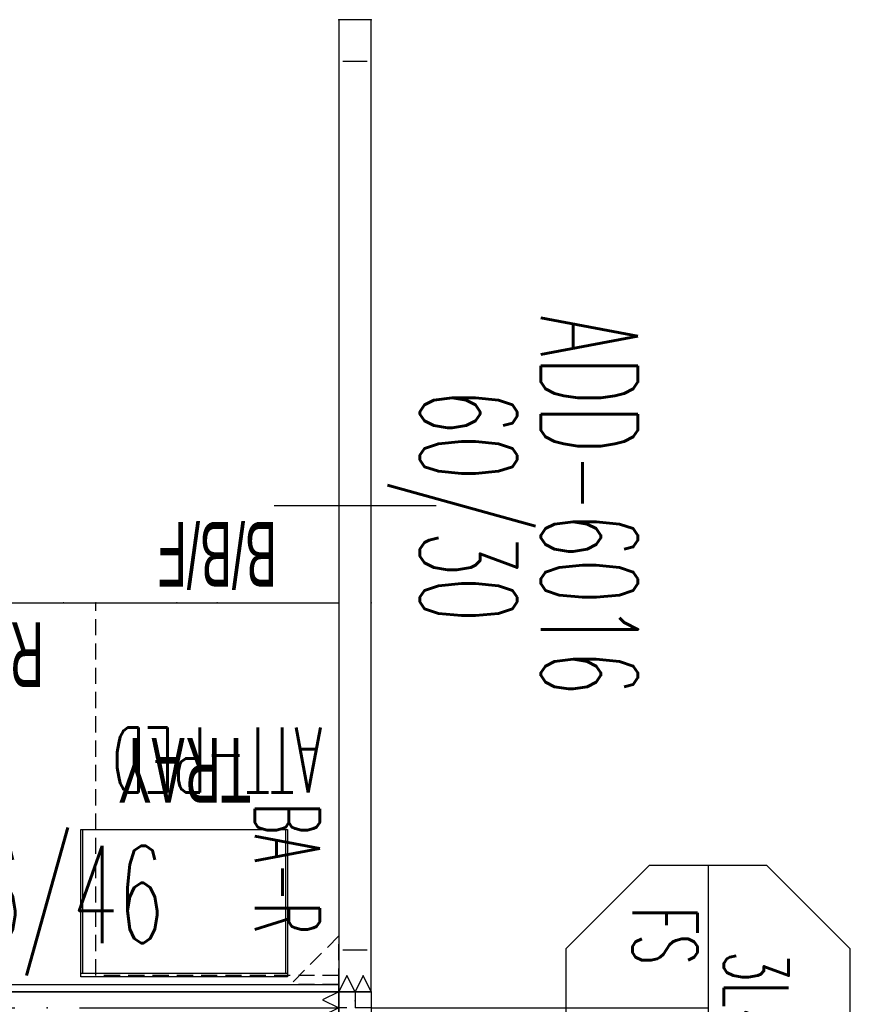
# Model space of a CAD drawing. Header units: inches. Extents: x 10 to 684, y -49 to 81.
# Tile 9 of 256: x 242 to 293, y 20 to 81. Entities that reach past the tile are written whole.
import ezdxf
from ezdxf.enums import TextEntityAlignment as Align

# ---------------------------------------------------------------- set-up
doc = ezdxf.new("R2010")
doc.units = ezdxf.units.IN
doc.header["$MEASUREMENT"] = 0
for name, pattern in [('DASHED', [0.8, 0.5, -0.3]), ('DASHEDX2', [1.5, 1, -0.5]), ('DOT', [1, 0.5, 0.5])]:
    doc.linetypes.add(name, pattern=pattern)
for name, color, linetype in [('A-FURN-P-COMP', 86, 'Continuous'), ('A-FURN-P-COMP-TEXT2', 86, 'Continuous'), ('A-FURN-P-COMP-TEXT_UTEXT', 7, 'Continuous'), ('A-FURN-P-FILE', 20, 'Continuous'), ('A-FURN-P-FILE-TEXT2', 20, 'Continuous'), ('A-FURN-P-FILE-TEXT3', 20, 'Continuous'), ('A-FURN-P-ORGN', 86, 'Continuous'), ('A-FURN-P-ORGN-TEXT2', 86, 'Continuous'), ('A-FURN-P-PNLS', 5, 'Continuous'), ('A-FURN-P-PNLS-CON', 104, 'Continuous'), ('A-FURN-P-PNLS-CON-SYMBOL', 104, 'Continuous'), ('A-FURN-P-PNLS-CON-TEXT2', 104, 'Continuous'), ('A-FURN-P-PNLS-POWR', 230, 'Continuous'), ('A-FURN-P-PNLS-TEXT2', 5, 'Continuous'), ('A-FURN-P-TEXT_UTEXT', 7, 'Continuous'), ('A-FURN-P-WKSF', 1, 'Continuous'), ('A-FURN-P-WKSF-SUPPORT', 202, 'Continuous'), ('A-FURN-P-WKSF-SUPPORT-TEXT2', 202, 'Continuous'), ('A-FURN-P-WKSF-TEXT2', 1, 'Continuous'), ('PSATTR', 7, 'Continuous')]:
    doc.layers.add(name, color=color, linetype=linetype)
doc.styles.add('0', font='TXT')
doc.styles.add('CAD_FNT', font='TXT.SHX', dxfattribs={"width": 0.6})
doc.styles.add('PMSymText', font='txt.shx', dxfattribs={"width": 0.65})
doc.styles.add('SIMPLEX_FNT', font='TXT.SHX', dxfattribs={"height": 1})
doc.styles.get("Standard").update_dxf_attribs({"font": 'arial.ttf'})

# ---------------------------------------------------------------- blocks, each defined once
blk = doc.blocks.new('E2XS-XX-2D')
at = {"layer": 'A-FURN-P-PNLS-CON'}
for p, q in [((0, 2), (-1, 1.5)), ((0, 2), (2, 2)), ((0, 2), (0, 0)), ((2, 0), (2, 2)), ((3, 1.5), (2, 2)), ((-1, 1.5), (0, 1)), ((2, 1), (3, 1.5)), ((0, 1), (-1, 0.5)), ((3, 0.5), (2, 1)), ((-1, 0.5), (0, 0)), ((0, 0), (0.5, -1)), ((0, 0), (2, 0)), ((0.5, -1), (1, 0)), ((1, 0), (1.5, -1)), ((1.5, -1), (2, 0)), ((2, 0), (3, 0.5))]:
    blk.add_line(p, q, dxfattribs=at)
at = {"layer": 'A-FURN-P-PNLS-CON', "linetype": 'DASHEDX2'}
for p, q in [((1, 2), (1, 0)), ((0, 1), (2, 1))]:
    blk.add_line(p, q, dxfattribs=at)
at = {"layer": 'A-FURN-P-PNLS-CON'}
for p in [(0, 2), (2, 2), (0, 0), (0, 0), (0, 0), (0, 0), (2, 0)]:
    blk.add_point(p, dxfattribs=at)
at = {"layer": 'A-FURN-P-PNLS-CON-SYMBOL'}
for p, q in [((-2.637, 31.561), (-7.78, 26.417)), ((4.637, 31.561), (-2.637, 31.561)), ((9.78, 26.417), (4.637, 31.561)), ((-7.78, 26.417), (-7.78, 19.143)), ((9.78, 19.143), (9.78, 26.417)), ((-7.78, 22.78), (9.78, 22.78)), ((1, 2), (1, 22.78)), ((-7.78, 19.143), (-2.637, 14)), ((4.637, 14), (9.78, 19.143)), ((-2.637, 14), (4.637, 14))]:
    blk.add_line(p, q, dxfattribs=at)
at = {"layer": 'A-FURN-P-PNLS-CON-TEXT2', "style": 'CAD_FNT', "width": 0.55, "flags": 8}
for tag, p in [('ITEXT2', (1.127, 25.754)), ('ITEXT3', (-3.449, 20.123)), ('ITEXT4', (5.354, 20.123))]:
    blk.add_attdef(tag, text='', height=4, dxfattribs=at).set_placement(p, align=Align.MIDDLE_CENTER)
at = {"layer": 'A-FURN-P-TEXT_UTEXT', "style": 'PMSymText', "width": 0.65, "flags": 8}
for tag, p in [('PSUT1', (0.952, -7.297)), ('PSUT3', (0.952, -19.297))]:
    blk.add_attdef(tag, text='', height=4, dxfattribs=at).set_placement(p, align=Align.CENTER)
at = {"layer": 'A-FURN-P-TEXT_UTEXT', "style": 'PMSymText', "width": 0.65}
blk.add_attdef('PSUT2', text='', height=4, dxfattribs=at).set_placement((0.952, -13.297), align=Align.CENTER)
at = {"layer": 'PSATTR', "flags": 1}
for tag in ['PSON', 'PSMC', 'PSDH', 'PSPN', 'PSQT', 'PSEC', 'PST5', 'PST4', 'PST3', 'PST2', 'PST1']:
    blk.add_attdef(tag, text='', height=1, dxfattribs=at).set_placement((0, 0), align=Align.TOP_CENTER)
blk = doc.blocks.new('FPW-3XX-B-2D')
at = {"layer": 'A-FURN-P-PNLS', "linetype": 'Continuous'}
for p, q in [((0, 2), (0, 0)), ((36, 2), (0, 2)), ((36, 0), (36, 2)), ((0, 0), (36, 0))]:
    blk.add_line(p, q, dxfattribs=at)
at = {"layer": 'A-FURN-P-PNLS'}
for p in [(0, 2), (36, 2), (18, 1), (0, 0), (0, 0), (36, 0)]:
    blk.add_point(p, dxfattribs=at)
at = {"layer": 'A-FURN-P-PNLS-POWR'}
for p, q in [((0, 1), (16, 1)), ((20, 1), (36, 1))]:
    blk.add_line(p, q, dxfattribs=at)
for p in [(4.05, 2), (31.95, 2), (4.05, 0), (31.95, 0)]:
    blk.add_point(p, dxfattribs=at)
at = {"layer": 'A-FURN-P-PNLS-TEXT2', "linetype": 'Continuous', "style": 'CAD_FNT', "width": 0.55, "flags": 8}
blk.add_attdef('ITEXT2', text='', height=6, dxfattribs=at).set_placement((18, 8), align=Align.MIDDLE_CENTER)
at = {"layer": 'A-FURN-P-TEXT_UTEXT', "style": 'PMSymText', "width": 0.65, "flags": 8}
for tag, p in [('PSUT1', (16.991, -7.298)), ('PSUT3', (16.991, -19.298))]:
    blk.add_attdef(tag, text='', height=4, dxfattribs=at).set_placement(p, align=Align.CENTER)
at = {"layer": 'A-FURN-P-TEXT_UTEXT', "style": 'PMSymText', "width": 0.65}
blk.add_attdef('PSUT2', text='', height=4, dxfattribs=at).set_placement((16.991, -13.298), align=Align.CENTER)
at = {"layer": 'PSATTR', "flags": 1}
for tag in ['PSON', 'PSMC', 'PSDH', 'PSPN', 'PSQT', 'PSEC', 'PST5', 'PST4', 'PST3', 'PST2', 'PST1']:
    blk.add_attdef(tag, text='', height=1, dxfattribs=at).set_placement((0, 0), align=Align.TOP_CENTER)
blk = doc.blocks.new('FNW-5XX-B-2D')
at = {"layer": 'A-FURN-P-PNLS', "linetype": 'Continuous'}
for p, q in [((0, 2), (0, 0)), ((60, 2), (0, 2)), ((60, 0), (60, 2)), ((0, 0), (60, 0))]:
    blk.add_line(p, q, dxfattribs=at)
at = {"layer": 'A-FURN-P-PNLS'}
for p in [(0, 2), (60, 2), (0, 0), (0, 0), (60, 0)]:
    blk.add_point(p, dxfattribs=at)
at = {"layer": 'A-FURN-P-PNLS-TEXT2', "linetype": 'Continuous', "style": 'CAD_FNT', "width": 0.55, "flags": 8}
blk.add_attdef('ITEXT2', text='', height=6, dxfattribs=at).set_placement((30, 8), align=Align.MIDDLE_CENTER)
at = {"layer": 'A-FURN-P-TEXT_UTEXT', "style": 'PMSymText', "width": 0.65, "flags": 8}
for tag, p in [('PSUT1', (28.993, -7.298)), ('PSUT3', (28.993, -19.298))]:
    blk.add_attdef(tag, text='', height=4, dxfattribs=at).set_placement(p, align=Align.CENTER)
at = {"layer": 'A-FURN-P-TEXT_UTEXT', "style": 'PMSymText', "width": 0.65}
blk.add_attdef('PSUT2', text='', height=4, dxfattribs=at).set_placement((28.993, -13.298), align=Align.CENTER)
at = {"layer": 'PSATTR', "flags": 1}
for tag in ['PSON', 'PSMC', 'PSDH', 'PSPN', 'PSQT', 'PSEC', 'PST5', 'PST4', 'PST3', 'PST2', 'PST1']:
    blk.add_attdef(tag, text='', height=1, dxfattribs=at).set_placement((0, 0), align=Align.TOP_CENTER)
blk = doc.blocks.new('EAG-5XX-2D')
at = {"layer": 'A-FURN-P-PNLS', "linetype": 'Continuous'}
for p, q in [((0, 2), (0, 0)), ((60, 2), (0, 2)), ((60, 0), (60, 2)), ((2.59, 1.75), (2.59, 0.25)), ((57.41, 0.25), (57.41, 1.75)), ((0, 0), (60, 0))]:
    blk.add_line(p, q, dxfattribs=at)
blk.add_lwpolyline([(30, 6), (30, -4)], dxfattribs=at)
at = {"layer": 'A-FURN-P-PNLS'}
for p in [(0, 2), (60, 2), (0, 0), (0, 0), (60, 0)]:
    blk.add_point(p, dxfattribs=at)
at = {"layer": 'A-FURN-P-PNLS-TEXT2', "linetype": 'Continuous', "style": 'CAD_FNT', "width": 0.55, "flags": 8}
blk.add_attdef('ITEXT2', text='', height=6, dxfattribs=at).set_placement((30, 15.457), align=Align.MIDDLE_CENTER)
at = {"layer": 'A-FURN-P-TEXT_UTEXT', "style": 'PMSymText', "width": 0.65, "flags": 8}
for tag, p in [('PSUT1', (28.99, -10.002)), ('PSUT3', (28.99, -22.002))]:
    blk.add_attdef(tag, text='', height=4, dxfattribs=at).set_placement(p, align=Align.CENTER)
at = {"layer": 'A-FURN-P-TEXT_UTEXT', "style": 'PMSymText', "width": 0.65}
blk.add_attdef('PSUT2', text='', height=4, dxfattribs=at).set_placement((28.99, -16.002), align=Align.CENTER)
at = {"layer": 'PSATTR', "flags": 1}
for tag in ['PSON', 'PSMC', 'PSDH', 'PSPN', 'PSQT', 'PSEC', 'PST5', 'PST4', 'PST3', 'PST2', 'PST1']:
    blk.add_attdef(tag, text='', height=1, dxfattribs=at).set_placement((0, 0), align=Align.TOP_CENTER)
blk = doc.blocks.new('WURA-2448-JA-2D')
at = {"layer": 'A-FURN-P-WKSF'}
for p, q in [((20.5, 0), (0, 0)), ((0, -24), (0, 0)), ((20.5, 0), (21.461, -0.961)), ((27.5, 0), (26.539, -0.961)), ((48, 0), (27.5, 0)), ((48, 0), (48, -24)), ((22.521, -1.4), (25.479, -1.4)), ((48, -24), (0, -24))]:
    blk.add_line(p, q, dxfattribs=at)
for centre, start, end in [((22.521, 0.1), 225, 270), ((25.479, 0.1), 270, 315)]:
    blk.add_arc(centre, 1.5, start, end, dxfattribs=at)
for p in [(0, 0), (48, 0), (0, -24), (10, -24), (38, -24), (48, -24)]:
    blk.add_point(p, dxfattribs=at)
at = {"layer": 'A-FURN-P-COMP-TEXT_UTEXT', "style": 'PMSymText', "width": 0.65, "flags": 8}
for tag, p in [('PSUT1', (22.99, -30.001)), ('PSUT3', (22.99, -42.001))]:
    blk.add_attdef(tag, text='', height=4, dxfattribs=at).set_placement(p, align=Align.CENTER)
at = {"layer": 'A-FURN-P-COMP-TEXT_UTEXT', "style": 'PMSymText', "width": 0.65}
blk.add_attdef('PSUT2', text='', height=4, dxfattribs=at).set_placement((22.99, -36.001), align=Align.CENTER)
at = {"layer": 'A-FURN-P-WKSF-TEXT2', "style": '0', "width": 0.55, "flags": 8}
blk.add_attdef('ITEXT2', text='', height=4, dxfattribs=at).set_placement((24, -24), align=Align.BOTTOM_CENTER)
at = {"layer": 'PSATTR', "flags": 1}
for tag in ['PSON', 'PSMC', 'PSDH', 'PSPN', 'PSQT', 'PSEC', 'PST5', 'PST4', 'PST3', 'PST2', 'PST1']:
    blk.add_attdef(tag, text='', height=1, dxfattribs=at).set_placement((0, 0), align=Align.TOP_CENTER)
blk = doc.blocks.new('HGRY-3616-2D')
at = {"layer": 'A-FURN-P-ORGN'}
for p, q in [((0, 0), (36, 0)), ((36, -0.44), (0, -0.44))]:
    blk.add_line(p, q, dxfattribs=at)
for points in [[(0, 0), (0, -0.44)], [(0, 0), (0, -0.44)], [(36, 0), (36, -0.44)]]:
    blk.add_lwpolyline(points, dxfattribs=at)
for p in [(0, 0), (36, 0)]:
    blk.add_point(p, dxfattribs=at)
at = {"layer": 'A-FURN-P-COMP-TEXT_UTEXT', "style": 'PMSymText', "width": 0.65, "flags": 8}
for tag, p in [('PSUT1', (16.991, -12.44)), ('PSUT3', (16.991, -24.44))]:
    blk.add_attdef(tag, text='', height=4, dxfattribs=at).set_placement(p, align=Align.CENTER)
at = {"layer": 'A-FURN-P-COMP-TEXT_UTEXT', "style": 'PMSymText', "width": 0.65}
blk.add_attdef('PSUT2', text='', height=4, dxfattribs=at).set_placement((16.991, -18.44), align=Align.CENTER)
at = {"layer": 'A-FURN-P-ORGN-TEXT2', "linetype": 'DOT', "style": 'CAD_FNT', "width": 0.55, "flags": 8}
blk.add_attdef('ITEXT2', text='', height=4, dxfattribs=at).set_placement((18, -2.44), align=Align.TOP_CENTER)
at = {"layer": 'PSATTR', "flags": 1}
for tag in ['PSON', 'PSMC', 'PSDH', 'PSPN', 'PSQT', 'PSEC', 'PST5', 'PST4', 'PST3', 'PST2', 'PST1']:
    blk.add_attdef(tag, text='', height=1, dxfattribs=at).set_placement((0, 0), align=Align.TOP_CENTER)
blk = doc.blocks.new('JPA-24-2D')
at = {"layer": 'A-FURN-P-FILE', "linetype": 'DASHEDX2'}
for p, q in [((2, 23), (17, 23)), ((2, 0), (2, 23)), ((17, 23), (17, 0)), ((17, 0), (2, 0))]:
    blk.add_line(p, q, dxfattribs=at)
at = {"layer": 'A-FURN-P-FILE'}
for p in [(0, 0), (2, 0), (9.5, 0), (17, 0), (19, 0)]:
    blk.add_point(p, dxfattribs=at)
at = {"layer": 'A-FURN-P-COMP-TEXT_UTEXT', "style": 'PMSymText', "width": 0.65, "flags": 8}
for tag, p in [('PSUT1', (8.491, -11.001)), ('PSUT3', (8.491, -23.001))]:
    blk.add_attdef(tag, text='', height=4, dxfattribs=at).set_placement(p, align=Align.CENTER)
at = {"layer": 'A-FURN-P-COMP-TEXT_UTEXT', "style": 'PMSymText', "width": 0.65}
blk.add_attdef('PSUT2', text='', height=4, dxfattribs=at).set_placement((8.491, -17.001), align=Align.CENTER)
at = {"layer": 'A-FURN-P-FILE-TEXT2', "linetype": 'Continuous', "style": 'SIMPLEX_FNT', "width": 0.55, "flags": 8}
blk.add_attdef('ITEXT2', text='', height=4, dxfattribs=at).set_placement((9.5, 6.5), align=Align.BOTTOM_CENTER)
at = {"layer": 'A-FURN-P-FILE-TEXT3', "style": '0', "width": 0.55, "flags": 8}
blk.add_attdef('ITEXT3', text='', height=4, dxfattribs=at).set_placement((9.5, -1), align=Align.TOP_CENTER)
at = {"layer": 'PSATTR', "flags": 1}
for tag in ['PSON', 'PSMC', 'PSDH', 'PSPN', 'PSQT', 'PSEC', 'PST5', 'PST4', 'PST3', 'PST2', 'PST1']:
    blk.add_attdef(tag, text='', height=1, dxfattribs=at).set_placement((0, 0), align=Align.TOP_CENTER)
blk = doc.blocks.new('ZEBA-0000-PR-2D')
at = {"layer": 'A-FURN-P-WKSF-SUPPORT', "linetype": 'DASHEDX2'}
for p, q in [((-1, -1), (-4, -1)), ((-4, -1), (-1, -4)), ((-1, -1), (-1, -4))]:
    blk.add_line(p, q, dxfattribs=at)
at = {"layer": 'A-FURN-P-WKSF-SUPPORT'}
blk.add_point((0, 0), dxfattribs=at)
at = {"layer": 'A-FURN-P-TEXT_UTEXT', "style": 'PMSymText', "width": 0.65, "flags": 8}
for tag, p in [('PSUT1', (-6.917, -35.004)), ('PSUT3', (-6.917, -47.004))]:
    blk.add_attdef(tag, text='', height=4, dxfattribs=at).set_placement(p, align=Align.CENTER)
at = {"layer": 'A-FURN-P-TEXT_UTEXT', "style": 'PMSymText', "width": 0.65}
blk.add_attdef('PSUT2', text='', height=4, dxfattribs=at).set_placement((-6.917, -41.004), align=Align.CENTER)
at = {"layer": 'A-FURN-P-WKSF-SUPPORT-TEXT2', "linetype": 'DASHED', "style": 'CAD_FNT', "width": 0.55, "flags": 8}
blk.add_attdef('ITEXT2', text='', height=4, dxfattribs=at).set_placement((-4.119, -7.382), align=Align.BOTTOM_RIGHT)
at = {"layer": 'PSATTR', "flags": 1}
for tag in ['PSON', 'PSMC', 'PSDH', 'PSPN', 'PSQT', 'PSEC', 'PST5', 'PST4', 'PST3', 'PST2', 'PST1']:
    blk.add_attdef(tag, text='', height=1, dxfattribs=at).set_placement((0, 0), align=Align.TOP_CENTER)
blk = doc.blocks.new('KUPT-0913-H-2D')
at = {"layer": 'A-FURN-P-COMP'}
for p, q in [((0, -8.875), (0, 0.214)), ((0, 0.214), (12.75, 0.214)), ((0, 0), (12.75, 0)), ((0.125, -8.875), (0.125, 0)), ((12.625, 0), (12.625, -8.875)), ((12.75, 0.214), (12.75, -8.875)), ((12.75, -8.875), (0, -8.875))]:
    blk.add_line(p, q, dxfattribs=at)
for p in [(0, 0), (12.75, 0)]:
    blk.add_point(p, dxfattribs=at)
at = {"layer": 'A-FURN-P-COMP-TEXT2', "width": 0.55, "flags": 8}
blk.add_attdef('ITEXT2', text='', height=4, dxfattribs=at).set_placement((6.347, -12.535), align=Align.MIDDLE_CENTER)
at = {"layer": 'A-FURN-P-TEXT_UTEXT', "style": 'PMSymText', "width": 0.65, "flags": 8}
for tag, p in [('PSUT1', (5.366, -21.72)), ('PSUT3', (5.366, -33.72))]:
    blk.add_attdef(tag, text='', height=4, dxfattribs=at).set_placement(p, align=Align.CENTER)
at = {"layer": 'A-FURN-P-TEXT_UTEXT', "style": 'PMSymText', "width": 0.65}
blk.add_attdef('PSUT2', text='', height=4, dxfattribs=at).set_placement((5.366, -27.72), align=Align.CENTER)
at = {"layer": 'PSATTR', "flags": 1}
for tag in ['PSON', 'PSMC', 'PSDH', 'PSPN', 'PSQT', 'PSEC', 'PST5', 'PST4', 'PST3', 'PST2', 'PST1']:
    blk.add_attdef(tag, text='', height=1, dxfattribs=at).set_placement((0, 0), align=Align.TOP_CENTER)

msp = doc.modelspace()

# ---------------------------------------------------------------- block references
ref = msp.add_blockref('EAG-5XX-2D', (261.403, 80.673), dxfattribs=dict(rotation=270))
ref.add_attrib('ITEXT2', 'ADD-6016', dxfattribs={"layer": 'A-FURN-P-PNLS-TEXT2', "linetype": 'Continuous', "height": 6, "rotation": 270, "style": 'CAD_FNT', "width": 0.55}).set_placement((276.86, 50.673), align=Align.MIDDLE_CENTER)
ref = msp.add_blockref('FNW-5XX-B-2D', (261.403, 80.673), dxfattribs=dict(rotation=270))
ref.add_attrib('ITEXT2', '60/30', dxfattribs={"layer": 'A-FURN-P-PNLS-TEXT2', "linetype": 'Continuous', "height": 6, "rotation": 270, "style": 'CAD_FNT', "width": 0.55}).set_placement((269.403, 50.673), align=Align.MIDDLE_CENTER)
ref = msp.add_blockref('JPA-24-2D', (263.403, 44.673), dxfattribs=dict(rotation=180))
ref.add_attrib('ITEXT2', 'ATT-PED', dxfattribs={"layer": 'A-FURN-P-FILE-TEXT2', "linetype": 'Continuous', "height": 4, "rotation": 180, "style": 'SIMPLEX_FNT', "width": 0.55}).set_placement((253.903, 38.173), align=Align.BOTTOM_CENTER)
ref.add_attrib('ITEXT3', 'B/B/F', dxfattribs={"layer": 'A-FURN-P-FILE-TEXT3', "height": 4, "rotation": 180, "style": '0', "width": 0.55}).set_placement((253.903, 45.673), align=Align.TOP_CENTER)
ref = msp.add_blockref('WURA-2448-JA-2D', (261.403, 20.673), dxfattribs=dict(rotation=180))
ref.add_attrib('ITEXT2', 'RA-2448', dxfattribs={"layer": 'A-FURN-P-WKSF-TEXT2', "height": 4, "rotation": 180, "style": '0', "width": 0.55}).set_placement((237.403, 44.673), align=Align.BOTTOM_CENTER)
ref = msp.add_blockref('KUPT-0913-H-2D', (258.236, 21.802), dxfattribs=dict(rotation=180))
ref.add_attrib('ITEXT2', 'TRAY', dxfattribs={"layer": 'A-FURN-P-COMP-TEXT2', "height": 4, "rotation": 180, "width": 0.55}).set_placement((251.89, 34.337), align=Align.MIDDLE_CENTER)
ref = msp.add_blockref('KUPT-0913-H-2D', (258.236, 21.802), dxfattribs=dict(rotation=180))
ref.add_attrib('ITEXT2', 'TRAY', dxfattribs={"layer": 'A-FURN-P-COMP-TEXT2', "height": 4, "rotation": 180, "width": 0.55}).set_placement((251.89, 34.337), align=Align.MIDDLE_CENTER)
ref = msp.add_blockref('ZEBA-0000-PR-2D', (262.403, 20.113), dxfattribs=dict(rotation=270.0000000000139))
ref.add_attrib('ITEXT2', 'BA-R', dxfattribs={"layer": 'A-FURN-P-WKSF-SUPPORT-TEXT2', "linetype": 'DASHED', "height": 4, "rotation": 270, "style": 'CAD_FNT', "width": 0.55}).set_placement((255.021, 24.232), align=Align.BOTTOM_RIGHT)
ref = msp.add_blockref('FPW-3XX-B-2D', (225.403, 18.673))
ref.add_attrib('ITEXT2', '36/46', dxfattribs={"layer": 'A-FURN-P-PNLS-TEXT2', "linetype": 'Continuous', "height": 6, "style": 'CAD_FNT', "width": 0.55}).set_placement((243.403, 26.673), align=Align.MIDDLE_CENTER)
ref = msp.add_blockref('E2XS-XX-2D', (261.403, 20.673), dxfattribs=dict(rotation=270))
ref.add_attrib('ITEXT3', 'FS', dxfattribs={"layer": 'A-FURN-P-PNLS-CON-TEXT2', "height": 4, "rotation": 270, "style": 'CAD_FNT', "width": 0.55}).set_placement((281.526, 24.121), align=Align.MIDDLE_CENTER)
ref.add_attrib('ITEXT2', '3L46', dxfattribs={"layer": 'A-FURN-P-PNLS-CON-TEXT2', "height": 4, "rotation": 270, "style": 'CAD_FNT', "width": 0.55}).set_placement((287.157, 19.546), align=Align.MIDDLE_CENTER)
at = {"rotation": 180}
msp.add_blockref('HGRY-3616-2D', (261.403, 20.673), dxfattribs=at)

doc.saveas('drawing.dxf')
